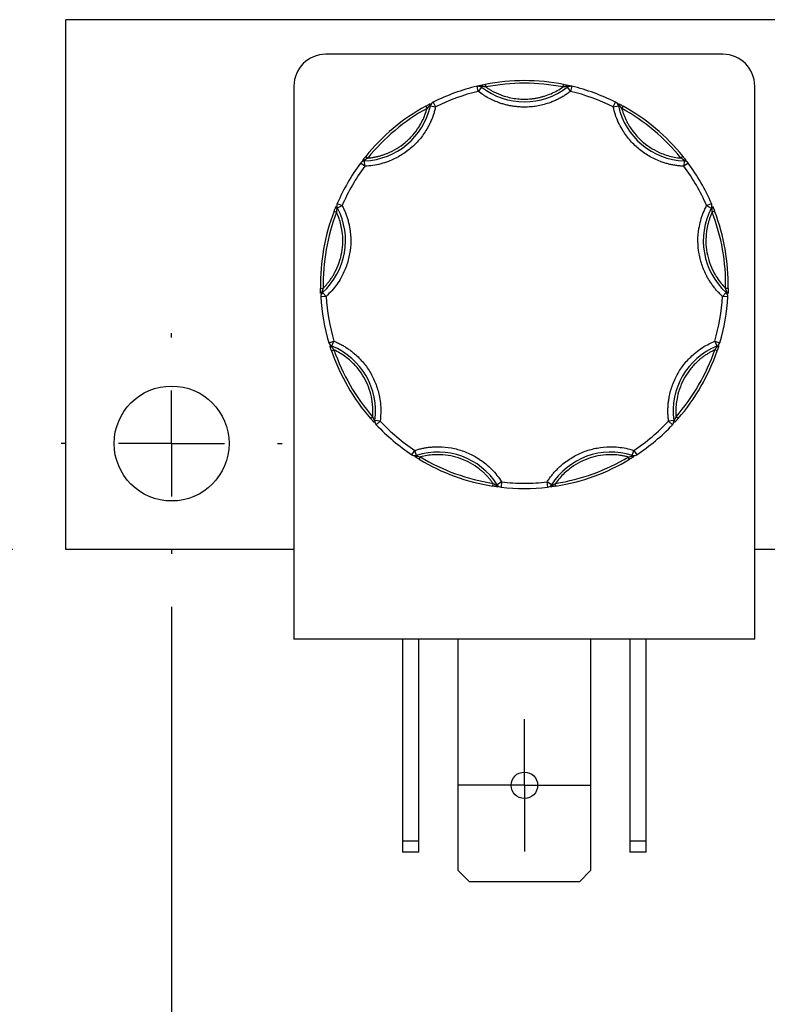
# Model space of a CAD drawing. Header units: inches. Extents: x 0.5 to 21.5, y 0.5 to 16.5.
# Tile 9 of 22: x 3.7 to 5.1, y 12.6 to 14.5. Entities that reach past the tile are written whole.
import ezdxf

# ---------------------------------------------------------------- set-up
doc = ezdxf.new("R2010")
doc.units = ezdxf.units.IN
doc.header["$LTSCALE"] = 2
doc.header["$MEASUREMENT"] = 0
doc.linetypes.add('SLD-Center', pattern=[0.75, 0.6, -0.05, 0.05, -0.05])
doc.linetypes.add('SLD-Solid', pattern=[0])
doc.layers.add('CENTER', color=40, linetype='SLD-Center')
doc.layers.add('DIMENSIONS', color=140, linetype='SLD-Solid', lineweight=25)
doc.styles.add('SLDTEXTSTYLE0', font='TXT', dxfattribs={"width": 0.7})
doc.dimstyles.new('SLDDIMSTYLE1', dxfattribs={"dimtxt": 0.169922, "dimasz": 0.26, "dimexe": 0, "dimexo": 0.0625, "dimgap": 0.04248, "dimtad": 0, "dimtih": 1, "dimtoh": 1, "dimrnd": 1e-09, "dimzin": 12, "dimdsep": 46, "dimtxsty": 'SLDTEXTSTYLE0', "dimsah": 1, "dimcen": 0.09, "dimadec": 0, "dimazin": 3, "dimtfac": 1, "dimtofl": 0, "dimtmove": 0, "dimatfit": 3, "dimfxl": 0, "dimfrac": 2, "dimtolj": 1, "dimtzin": 12, "dimarcsym": 0})
doc.dimstyles.new('SLDDIMSTYLE2', dxfattribs={"dimtxt": 0.169922, "dimasz": 0.26, "dimexe": 0, "dimexo": 0.0625, "dimgap": 0.04248, "dimtad": 0, "dimtih": 1, "dimtoh": 1, "dimrnd": 1e-09, "dimzin": 0, "dimdsep": 46, "dimtxsty": 'SLDTEXTSTYLE0', "dimsah": 1, "dimcen": 0.09, "dimadec": 0, "dimazin": 0, "dimtfac": 1, "dimtmove": 0, "dimatfit": 0, "dimfxl": 0, "dimfrac": 2, "dimtolj": 1, "dimtzin": 12, "dimarcsym": 0})

# ---------------------------------------------------------------- blocks, each defined once
blk = doc.blocks.new('_D_12')
at = {"layer": 'DIMENSIONS'}
for p, q in [((3.953, 13.3867), (3.953, 11.641)), ((8.123, 13.3867), (8.123, 11.641)), ((3.953, 11.891), (5.4338, 11.891)), ((5.664, 11.891), (5.607, 11.891)), ((5.607, 11.891), (5.607, 11.621)), ((6.3103, 11.891), (6.3674, 11.891)), ((6.3674, 11.891), (6.3674, 11.621)), ((8.123, 11.891), (6.5406, 11.891)), ((5.607, 11.621), (5.664, 11.621)), ((6.3674, 11.621), (6.3103, 11.621))]:
    blk.add_line(p, q, dxfattribs=at)
for points in [[(3.953, 11.891), (4.213, 11.851), (4.213, 11.931)], [(8.123, 11.891), (7.863, 11.931), (7.863, 11.851)]]:
    blk.add_solid(points, dxfattribs=at)
at = {"layer": 'DIMENSIONS', "char_height": 0.16667, "attachment_point": 1, "style": 'SLDTEXTSTYLE0'}
for s, insert in [('4.17', (5.7347, 12.1439)), ('105.9', (5.664, 11.8358))]:
    blk.add_mtext(s, dxfattribs=dict(at, insert=insert))
blk = doc.blocks.new('_D_13')
at = {"layer": 'DIMENSIONS'}
for p, q in [((2.417, 13.6952), (2.417, 14.1952)), ((3.6445, 13.6952), (2.167, 13.6952)), ((3.653, 13.4952), (2.167, 13.4952)), ((2.417, 12.9393), (2.417, 13.4952)), ((1.247, 12.9393), (1.19, 12.9393)), ((1.19, 12.9393), (1.19, 12.6693)), ((1.6106, 12.9393), (1.6677, 12.9393)), ((1.6677, 12.9393), (1.6677, 12.6693)), ((1.917, 12.9393), (2.417, 12.9393)), ((1.19, 12.6693), (1.247, 12.6693)), ((1.6677, 12.6693), (1.6106, 12.6693))]:
    blk.add_line(p, q, dxfattribs=at)
for points in [[(2.417, 13.6952), (2.457, 13.9552), (2.377, 13.9552)], [(2.417, 13.4952), (2.377, 13.2352), (2.457, 13.2352)]]:
    blk.add_solid(points, dxfattribs=at)
at = {"layer": 'DIMENSIONS', "char_height": 0.16667, "attachment_point": 1, "style": 'SLDTEXTSTYLE0'}
for s, insert in [('0.20', (1.1763, 13.1922)), ('5.1', (1.247, 12.8841))]:
    blk.add_mtext(s, dxfattribs=dict(at, insert=insert))
blk = doc.blocks.new('SW_CENTERMARKSYMBOL_5')
at = {"layer": 'CENTER', "color": 0}
for p, q in [((0, 0.1), (0, 0.125)), ((0, 0), (0, 0.1)), ((-0.1, 0), (-0.125, 0)), ((0, 0), (-0.1, 0)), ((0, 0), (0, -0.1)), ((0, 0), (0.1, 0)), ((0.1, 0), (0.125, 0)), ((0, -0.1), (0, -0.125))]:
    blk.add_line(p, q, dxfattribs=at)
blk = doc.blocks.new('SW_CENTERMARKSYMBOL_10')
at = {"layer": 'CENTER', "color": 0}
for p, q in [((0, 0.2), (0, 0.2085)), ((0, 0), (0, 0.1)), ((-0.2, 0), (-0.2085, 0)), ((0, 0), (-0.1, 0)), ((0, 0), (0, -0.1)), ((0, 0), (0.1, 0)), ((0.2, 0), (0.2085, 0)), ((0, -0.2), (0, -0.2085))]:
    blk.add_line(p, q, dxfattribs=at)

msp = doc.modelspace()

# ---------------------------------------------------------------- linework, layer by layer
for p, q in [((8.32, 14.4952), (3.753, 14.4952)), ((3.753, 13.4952), (3.753, 14.4952)), ((4.994, 14.43), (4.244, 14.43)), ((4.184, 14.37), (4.184, 13.326)), ((4.5319, 14.36), (4.5296, 14.3697)), ((4.538, 14.3679), (4.5319, 14.36)), ((4.5389, 14.369), (4.538, 14.3679)), ((4.5451, 14.3731), (4.5461, 14.3682)), ((4.692, 14.3682), (4.693, 14.3731)), ((4.7001, 14.3679), (4.6992, 14.369)), ((4.7001, 14.3679), (4.7062, 14.36)), ((4.7085, 14.3697), (4.7062, 14.36)), ((5.054, 13.326), (5.054, 14.37)), ((4.4328, 14.3322), (4.4352, 14.3278)), ((4.4416, 14.3328), (4.4401, 14.3331)), ((4.4416, 14.3328), (4.4513, 14.3307)), ((4.4469, 14.3396), (4.4513, 14.3307)), ((4.7867, 14.3306), (4.7912, 14.3396)), ((4.7867, 14.3306), (4.7965, 14.3328)), ((4.7979, 14.3331), (4.7965, 14.3328)), ((4.8053, 14.3322), (4.8029, 14.3278)), ((4.3195, 14.2372), (4.3234, 14.2341)), ((4.3178, 14.2187), (4.3098, 14.2246)), ((4.3174, 14.2301), (4.3174, 14.2287)), ((4.3178, 14.2187), (4.3174, 14.2287)), ((4.9185, 14.2371), (4.9146, 14.234)), ((4.9206, 14.2286), (4.9202, 14.2186)), ((4.9282, 14.2246), (4.9202, 14.2186)), ((4.9206, 14.2286), (4.9207, 14.23)), ((4.2658, 14.1484), (4.2749, 14.1444)), ((4.2661, 14.1398), (4.2749, 14.1444)), ((4.9631, 14.1443), (4.9723, 14.1483)), ((4.9631, 14.1443), (4.9719, 14.1397)), ((4.2597, 14.1337), (4.2644, 14.1319)), ((4.2661, 14.1398), (4.2648, 14.1391)), ((4.9732, 14.139), (4.9719, 14.1397)), ((4.9783, 14.1336), (4.9736, 14.1318)), ((4.2341, 13.9881), (4.2391, 13.9882)), ((4.237, 13.9813), (4.2379, 13.9802)), ((4.2447, 13.9728), (4.2379, 13.9802)), ((5.0001, 13.9801), (4.9933, 13.9727)), ((5.0039, 13.988), (4.9989, 13.9881)), ((5.0001, 13.9801), (5.001, 13.9812)), ((4.2447, 13.9728), (4.2347, 13.9722)), ((5.0033, 13.9721), (4.9933, 13.9727)), ((4.25, 13.8855), (4.2595, 13.8884)), ((4.2558, 13.8791), (4.2595, 13.8884)), ((4.9784, 13.8883), (4.988, 13.8854)), ((4.9784, 13.8883), (4.9822, 13.879)), ((4.2548, 13.8704), (4.2595, 13.872)), ((4.2558, 13.8791), (4.2552, 13.8778)), ((4.9832, 13.8703), (4.9784, 13.8719)), ((4.9828, 13.8777), (4.9822, 13.879)), ((4.3287, 13.7424), (4.3325, 13.7456)), ((4.3353, 13.739), (4.3367, 13.7388)), ((4.3467, 13.7375), (4.3367, 13.7388)), ((4.3467, 13.7375), (4.3394, 13.7306)), ((4.9012, 13.7387), (4.8913, 13.7374)), ((4.8985, 13.7305), (4.8913, 13.7374)), ((4.9012, 13.7387), (4.9026, 13.7389)), ((4.9092, 13.7423), (4.9055, 13.7456)), ((4.4068, 13.674), (4.4123, 13.6823)), ((4.4154, 13.6728), (4.4123, 13.6823)), ((4.8225, 13.6728), (4.8256, 13.6823)), ((4.8256, 13.6823), (4.8311, 13.6739)), ((4.4154, 13.6728), (4.4158, 13.6714)), ((4.4203, 13.6655), (4.4229, 13.6698)), ((4.8176, 13.6654), (4.8151, 13.6697)), ((4.8221, 13.6714), (4.8225, 13.6728)), ((4.5592, 13.6149), (4.56, 13.6199)), ((4.5664, 13.6166), (4.5676, 13.6174)), ((4.5761, 13.6227), (4.5676, 13.6174)), ((4.5761, 13.6227), (4.5749, 13.6128)), ((4.663, 13.6128), (4.6618, 13.6227)), ((4.6703, 13.6174), (4.6618, 13.6227)), ((4.6703, 13.6174), (4.6715, 13.6166)), ((4.6787, 13.6149), (4.678, 13.6198)), ((4.184, 13.4952), (3.753, 13.4952)), ((5.129, 13.4952), (5.054, 13.4952)), ((5.054, 13.326), (4.184, 13.326)), ((4.389, 13.326), (4.389, 12.9452)), ((4.42, 12.9452), (4.42, 13.326)), ((4.494, 12.8892), (4.494, 13.326)), ((4.744, 13.326), (4.744, 12.8892)), ((4.818, 13.326), (4.818, 12.9452)), ((4.849, 12.9452), (4.849, 13.326)), ((4.389, 12.9452), (4.42, 12.9452)), ((4.389, 12.9452), (4.389, 12.924)), ((4.42, 12.924), (4.42, 12.9452)), ((4.818, 12.9452), (4.849, 12.9452)), ((4.818, 12.9452), (4.818, 12.924)), ((4.849, 12.924), (4.849, 12.9452)), ((4.42, 12.924), (4.389, 12.924)), ((4.849, 12.924), (4.818, 12.924)), ((4.5152, 12.868), (4.494, 12.8892)), ((4.744, 12.8892), (4.7228, 12.868)), ((4.7228, 12.868), (4.5152, 12.868))]:
    msp.add_line(p, q)
for centre, radius in [((3.953, 13.6952), 0.1085), ((4.619, 13.05), 0.025)]:
    msp.add_circle(centre, radius)
for centre, radius, start, end in [((4.244, 14.37), 0.06, 90, 180), ((4.994, 14.37), 0.06, 0, 90), ((4.619, 13.9952), 0.385, 103.4282, 116.5587), ((4.5319, 14.36), 0.01, 89.9935, 103.4282), ((4.5319, 14.36), 0.01, 52.3016, 89.9935), ((4.5358, 14.3678), 0.00332, 22.0762, 93.1049), ((4.6191, 14.4727), 0.1325, 232.3016, 307.6853), ((4.619, 13.9952), 0.385, 78.9254, 101.0615), ((4.7022, 14.3678), 0.00332, 86.882, 157.9108), ((4.7062, 14.36), 0.01, 89.9935, 127.6853), ((4.7062, 14.36), 0.01, 76.5587, 89.9935), ((4.619, 13.9952), 0.385, 63.4282, 76.5587), ((4.3121, 14.3611), 0.1325, 272.3016, 347.6853), ((4.619, 13.9952), 0.385, 118.9254, 141.0615), ((4.4433, 14.3341), 0.00332, 126.882, 197.9108), ((4.4513, 14.3307), 0.01, 116.5587, 167.6853), ((4.7867, 14.3306), 0.01, 12.3016, 63.4282), ((4.926, 14.361), 0.1325, 192.3016, 267.6853), ((4.7948, 14.3341), 0.00332, 342.0762, 53.1049), ((4.619, 13.9952), 0.385, 38.9254, 61.0615), ((4.619, 13.9952), 0.385, 143.4282, 156.5587), ((4.3178, 14.2187), 0.01, 92.3016, 143.4282), ((4.3158, 14.2272), 0.00332, 62.0762, 133.1049), ((4.9202, 14.2186), 0.01, 36.5587, 87.6853), ((4.9222, 14.2271), 0.00332, 46.882, 117.9108), ((4.619, 13.9952), 0.385, 23.4282, 36.5587), ((4.2749, 14.1444), 0.01, 156.5587, 207.6853), ((4.9631, 14.1443), 0.01, 332.3016, 23.4282), ((4.619, 13.9952), 0.385, 158.9254, 181.0615), ((4.1488, 14.0782), 0.1325, 312.3016, 27.6853), ((4.2666, 14.1419), 0.00332, 166.882, 237.9108), ((5.0893, 14.0781), 0.1325, 152.3016, 227.6853), ((4.9715, 14.1418), 0.00332, 302.0762, 13.1049), ((4.619, 13.9952), 0.385, 358.9254, 21.0615), ((4.2377, 13.978), 0.00332, 102.0762, 173.1049), ((4.2447, 13.9728), 0.01, 132.3016, 183.4282), ((4.9933, 13.9727), 0.01, 356.5587, 47.6853), ((5.0003, 13.978), 0.00332, 6.882, 77.9108), ((4.619, 13.9952), 0.385, 183.4282, 196.5587), ((4.619, 13.9952), 0.385, 343.4282, 356.5587), ((4.2595, 13.8884), 0.01, 196.5587, 247.6853), ((4.9784, 13.8883), 0.01, 292.3016, 343.4282), ((4.2547, 13.8811), 0.00332, 206.882, 277.9108), ((4.619, 13.9952), 0.385, 198.9254, 221.0615), ((4.2054, 13.7565), 0.1325, 352.3016, 67.6853), ((5.0325, 13.7564), 0.1325, 112.3016, 187.6853), ((4.619, 13.9952), 0.385, 318.9254, 341.0615), ((4.9832, 13.881), 0.00332, 262.0762, 333.1049), ((4.3379, 13.7369), 0.00332, 142.0762, 213.1049), ((4.3467, 13.7375), 0.01, 172.3016, 223.4282), ((4.8913, 13.7374), 0.01, 316.5587, 7.6853), ((4.9, 13.7369), 0.00332, 326.882, 37.9108), ((4.619, 13.9952), 0.385, 223.4282, 236.5587), ((4.619, 13.9952), 0.385, 303.4282, 316.5587), ((4.4123, 13.6823), 0.01, 236.5587, 269.9935), ((4.4134, 13.6736), 0.00332, 246.882, 317.9108), ((4.4123, 13.6823), 0.01, 269.9935, 287.6853), ((4.4556, 13.5466), 0.1325, 32.3016, 107.6853), ((4.619, 13.9952), 0.385, 238.9254, 261.0615), ((4.7823, 13.5465), 0.1325, 72.3016, 147.6853), ((4.619, 13.9952), 0.385, 278.9254, 301.0615), ((4.8246, 13.6736), 0.00332, 222.0762, 293.1049), ((4.8256, 13.6823), 0.01, 252.3016, 269.9935), ((4.8256, 13.6823), 0.01, 269.9935, 303.4282), ((4.5697, 13.6167), 0.00332, 182.0762, 253.1049), ((4.5761, 13.6227), 0.01, 212.3016, 263.4282), ((4.619, 13.9952), 0.385, 263.4282, 276.5587), ((4.6618, 13.6227), 0.01, 276.5587, 327.6853), ((4.6682, 13.6167), 0.00332, 286.882, 357.9108)]:
    msp.add_arc(centre, radius, start, end)
for points, knots in [([(4.5296, 14.3697), (4.5301, 14.3698), (4.531, 14.3701), (4.5325, 14.3704), (4.5339, 14.3707), (4.5351, 14.371), (4.5357, 14.3711)], [0, 0, 0, 0, 0.291242, 0.500217, 0.762096, 1, 1, 1, 1]), ([(4.5324, 14.3699), (4.533, 14.37), (4.5353, 14.3702), (4.5374, 14.3695), (4.5389, 14.369)], [0, 0, 0, 0, 0.2865644, 1, 1, 1, 1]), ([(4.5357, 14.3711), (4.5362, 14.3712), (4.5372, 14.3715), (4.539, 14.3718), (4.5409, 14.3722), (4.543, 14.3727), (4.5444, 14.3729), (4.5451, 14.3731)], [0, 0, 0, 0, 0.188808, 0.379511, 0.575987, 0.781785, 1, 1, 1, 1]), ([(4.5461, 14.3682), (4.5479, 14.367), (4.5515, 14.3646), (4.557, 14.3613), (4.5628, 14.3583), (4.5686, 14.3556), (4.5746, 14.3532), (4.5828, 14.3504), (4.5933, 14.3477), (4.6061, 14.3456), (4.6147, 14.3454), (4.619, 14.3452)], [0, 0, 0, 0, 0.083669, 0.16692, 0.249971, 0.333036, 0.416334, 0.500079, 0.666948, 0.833009, 1, 1, 1, 1]), ([(4.619, 14.3452), (4.6212, 14.3453), (4.6255, 14.3453), (4.632, 14.3458), (4.6384, 14.3467), (4.6447, 14.3478), (4.651, 14.3493), (4.6594, 14.3516), (4.6695, 14.3554), (4.6812, 14.3611), (4.6884, 14.3658), (4.692, 14.3682)], [0, 0, 0, 0, 0.083669, 0.16692, 0.249971, 0.333036, 0.416334, 0.500079, 0.666948, 0.833009, 1, 1, 1, 1]), ([(4.693, 14.3731), (4.6939, 14.3729), (4.6956, 14.3725), (4.6981, 14.372), (4.7004, 14.3715), (4.7018, 14.3712), (4.7024, 14.3711)], [0, 0, 0, 0, 0.270747, 0.52324, 0.763872, 1, 1, 1, 1]), ([(4.6992, 14.369), (4.7007, 14.3695), (4.7028, 14.3702), (4.705, 14.3699), (4.7057, 14.3699)], [0, 0, 0, 0, 0.713331, 1, 1, 1, 1]), ([(4.7024, 14.3711), (4.703, 14.371), (4.7042, 14.3707), (4.7056, 14.3704), (4.7071, 14.37), (4.708, 14.3698), (4.7085, 14.3697)], [0, 0, 0, 0, 0.236129, 0.498993, 0.712542, 1, 1, 1, 1]), ([(4.619, 14.3302), (4.6164, 14.3303), (4.6112, 14.3304), (4.6034, 14.331), (4.5957, 14.3321), (4.588, 14.3336), (4.5805, 14.3355), (4.5717, 14.3382), (4.562, 14.342), (4.5515, 14.3471), (4.5414, 14.353), (4.5351, 14.3577), (4.5319, 14.36)], [0, 0, 0, 0, 0.083729, 0.166966, 0.249962, 0.332971, 0.416246, 0.500037, 0.625413, 0.749962, 0.87454, 1, 1, 1, 1]), ([(4.7062, 14.36), (4.7041, 14.3584), (4.6999, 14.3553), (4.6933, 14.351), (4.6866, 14.3472), (4.6796, 14.3437), (4.6724, 14.3405), (4.6639, 14.3374), (4.6539, 14.3344), (4.6424, 14.332), (4.6308, 14.3305), (4.623, 14.3303), (4.619, 14.3302)], [0, 0, 0, 0, 0.083729, 0.166966, 0.249962, 0.332971, 0.416246, 0.500037, 0.625413, 0.749962, 0.87454, 1, 1, 1, 1]), ([(4.4513, 14.3307), (4.4507, 14.3282), (4.4496, 14.3233), (4.4474, 14.316), (4.4448, 14.3089), (4.4418, 14.3019), (4.4385, 14.2951), (4.4321, 14.2836), (4.4213, 14.2684), (4.4041, 14.2514), (4.3844, 14.2374), (4.3652, 14.2283), (4.3479, 14.2229), (4.333, 14.2197), (4.3229, 14.219), (4.3178, 14.2187)], [0, 0, 0, 0, 0.040712, 0.081199, 0.121575, 0.161957, 0.202462, 0.243205, 0.371568, 0.500042, 0.628406, 0.75688, 0.838051, 0.918781, 1, 1, 1, 1]), ([(4.4328, 14.3322), (4.4336, 14.3327), (4.4352, 14.3335), (4.4374, 14.3348), (4.4395, 14.3359), (4.4407, 14.3365), (4.4413, 14.3368)], [0, 0, 0, 0, 0.270747, 0.52324, 0.763872, 1, 1, 1, 1]), ([(4.9202, 14.2186), (4.9177, 14.2188), (4.9126, 14.219), (4.9051, 14.22), (4.8976, 14.2213), (4.8902, 14.223), (4.8829, 14.2251), (4.8706, 14.2294), (4.8537, 14.2374), (4.8339, 14.2513), (4.8168, 14.2684), (4.8045, 14.2857), (4.7961, 14.3017), (4.7904, 14.3159), (4.788, 14.3257), (4.7867, 14.3306)], [0, 0, 0, 0, 0.040712, 0.081199, 0.121575, 0.161957, 0.202462, 0.243205, 0.371568, 0.500042, 0.628406, 0.75688, 0.838051, 0.918781, 1, 1, 1, 1]), ([(4.7968, 14.3368), (4.7972, 14.3365), (4.7982, 14.336), (4.7998, 14.3352), (4.8015, 14.3342), (4.8034, 14.3332), (4.8046, 14.3325), (4.8053, 14.3322)], [0, 0, 0, 0, 0.188808, 0.379511, 0.575987, 0.781785, 1, 1, 1, 1]), ([(4.3234, 14.2341), (4.3255, 14.2343), (4.3297, 14.2347), (4.336, 14.2358), (4.3421, 14.2371), (4.3482, 14.2387), (4.3542, 14.2407), (4.3644, 14.2445), (4.3782, 14.2514), (4.3944, 14.263), (4.4086, 14.2769), (4.4191, 14.291), (4.4264, 14.3042), (4.4316, 14.3157), (4.434, 14.3238), (4.4352, 14.3278)], [0, 0, 0, 0, 0.040848, 0.081503, 0.122064, 0.162633, 0.203311, 0.244196, 0.372048, 0.500037, 0.627888, 0.755877, 0.837356, 0.918461, 1, 1, 1, 1]), ([(4.8029, 14.3278), (4.8034, 14.3258), (4.8046, 14.3217), (4.8067, 14.3158), (4.8091, 14.3099), (4.8118, 14.3042), (4.8147, 14.2986), (4.8203, 14.2893), (4.8294, 14.2769), (4.8437, 14.263), (4.8599, 14.2513), (4.8756, 14.2435), (4.8898, 14.2385), (4.9021, 14.2355), (4.9104, 14.2345), (4.9146, 14.234)], [0, 0, 0, 0, 0.040848, 0.081503, 0.122064, 0.162633, 0.203311, 0.244196, 0.372048, 0.500037, 0.627888, 0.755877, 0.837356, 0.918461, 1, 1, 1, 1]), ([(4.3135, 14.2296), (4.3139, 14.23), (4.3145, 14.2309), (4.3156, 14.2323), (4.3168, 14.2338), (4.3182, 14.2355), (4.3191, 14.2366), (4.3195, 14.2372)], [0, 0, 0, 0, 0.188808, 0.379511, 0.575987, 0.781785, 1, 1, 1, 1]), ([(4.9185, 14.2371), (4.9191, 14.2364), (4.9202, 14.235), (4.9218, 14.233), (4.9233, 14.2311), (4.9241, 14.2301), (4.9245, 14.2295)], [0, 0, 0, 0, 0.270747, 0.52324, 0.763872, 1, 1, 1, 1]), ([(4.2749, 14.1444), (4.2761, 14.1422), (4.2784, 14.1376), (4.2813, 14.1306), (4.284, 14.1235), (4.2862, 14.1163), (4.288, 14.1089), (4.2905, 14.096), (4.292, 14.0774), (4.2897, 14.0533), (4.2836, 14.03), (4.2748, 14.0107), (4.265, 13.9954), (4.2556, 13.9834), (4.2483, 13.9764), (4.2447, 13.9728)], [0, 0, 0, 0, 0.040712, 0.081199, 0.121575, 0.161957, 0.202462, 0.243205, 0.371568, 0.500042, 0.628406, 0.75688, 0.838051, 0.918781, 1, 1, 1, 1]), ([(4.9933, 13.9727), (4.9915, 13.9745), (4.9878, 13.9779), (4.9826, 13.9835), (4.9777, 13.9893), (4.9732, 13.9954), (4.9689, 14.0017), (4.9622, 14.0129), (4.9544, 14.0299), (4.9483, 14.0533), (4.946, 14.0773), (4.9478, 14.0985), (4.9517, 14.1162), (4.9564, 14.1307), (4.9609, 14.1398), (4.9631, 14.1443)], [0, 0, 0, 0, 0.040712, 0.081199, 0.121575, 0.161957, 0.202462, 0.243205, 0.371568, 0.500042, 0.628406, 0.75688, 0.838051, 0.918781, 1, 1, 1, 1]), ([(4.2391, 13.9882), (4.2405, 13.9897), (4.2435, 13.9928), (4.2476, 13.9976), (4.2514, 14.0025), (4.2551, 14.0077), (4.2584, 14.0131), (4.2637, 14.0225), (4.2699, 14.0367), (4.2748, 14.056), (4.2768, 14.0758), (4.2757, 14.0933), (4.2729, 14.1081), (4.2694, 14.1203), (4.2661, 14.128), (4.2644, 14.1319)], [0, 0, 0, 0, 0.040848, 0.081503, 0.122064, 0.162633, 0.203311, 0.244196, 0.372048, 0.500037, 0.627888, 0.755877, 0.837356, 0.918461, 1, 1, 1, 1]), ([(4.2597, 14.1337), (4.2601, 14.1346), (4.2607, 14.1362), (4.2617, 14.1386), (4.2626, 14.1408), (4.2631, 14.1421), (4.2633, 14.1427)], [0, 0, 0, 0, 0.270747, 0.52324, 0.763872, 1, 1, 1, 1]), ([(4.9736, 14.1318), (4.9727, 14.1299), (4.971, 14.126), (4.9688, 14.1201), (4.9669, 14.1141), (4.9652, 14.108), (4.9639, 14.1018), (4.9622, 14.0911), (4.9612, 14.0757), (4.9632, 14.0559), (4.9681, 14.0366), (4.9751, 14.0205), (4.9828, 14.0076), (4.9903, 13.9973), (4.996, 13.9912), (4.9989, 13.9881)], [0, 0, 0, 0, 0.040848, 0.081503, 0.122064, 0.162633, 0.203311, 0.244196, 0.372048, 0.500037, 0.627888, 0.755877, 0.837356, 0.918461, 1, 1, 1, 1]), ([(4.9747, 14.1426), (4.9749, 14.1421), (4.9753, 14.1411), (4.976, 14.1394), (4.9767, 14.1376), (4.9775, 14.1357), (4.978, 14.1343), (4.9783, 14.1336)], [0, 0, 0, 0, 0.188808, 0.379511, 0.575987, 0.781785, 1, 1, 1, 1]), ([(4.2344, 13.9784), (4.2343, 13.979), (4.2343, 13.98), (4.2342, 13.9818), (4.2342, 13.9838), (4.2341, 13.9859), (4.2341, 13.9874), (4.2341, 13.9881)], [0, 0, 0, 0, 0.188808, 0.379511, 0.575987, 0.781785, 1, 1, 1, 1]), ([(5.0039, 13.988), (5.0039, 13.9871), (5.0039, 13.9853), (5.0038, 13.9827), (5.0037, 13.9804), (5.0037, 13.979), (5.0036, 13.9783)], [0, 0, 0, 0, 0.270747, 0.52324, 0.763872, 1, 1, 1, 1]), ([(4.2595, 13.8884), (4.2619, 13.8874), (4.2665, 13.8854), (4.2733, 13.8819), (4.2799, 13.8781), (4.2862, 13.874), (4.2924, 13.8695), (4.3025, 13.8613), (4.3157, 13.848), (4.3294, 13.8281), (4.3397, 13.8063), (4.3454, 13.7858), (4.3478, 13.7678), (4.3482, 13.7526), (4.3472, 13.7425), (4.3467, 13.7375)], [0, 0, 0, 0, 0.040712, 0.081199, 0.121575, 0.161957, 0.202462, 0.243205, 0.371568, 0.500042, 0.628406, 0.75688, 0.838051, 0.918781, 1, 1, 1, 1]), ([(4.8913, 13.7374), (4.891, 13.7399), (4.8904, 13.745), (4.89, 13.7525), (4.89, 13.7601), (4.8904, 13.7677), (4.8912, 13.7752), (4.8932, 13.7882), (4.8982, 13.8062), (4.9085, 13.828), (4.9223, 13.8479), (4.9372, 13.863), (4.9516, 13.8741), (4.9645, 13.8821), (4.9738, 13.8862), (4.9784, 13.8883)], [0, 0, 0, 0, 0.040712, 0.081199, 0.121575, 0.161957, 0.202462, 0.243205, 0.371568, 0.500042, 0.628406, 0.75688, 0.838051, 0.918781, 1, 1, 1, 1]), ([(4.2548, 13.8704), (4.2545, 13.8713), (4.2539, 13.873), (4.2531, 13.8754), (4.2524, 13.8776), (4.252, 13.8789), (4.2518, 13.8796)], [0, 0, 0, 0, 0.270747, 0.52324, 0.763872, 1, 1, 1, 1]), ([(4.3325, 13.7456), (4.3326, 13.7477), (4.3329, 13.752), (4.333, 13.7583), (4.3327, 13.7646), (4.3322, 13.7709), (4.3313, 13.7771), (4.3293, 13.7878), (4.3249, 13.8026), (4.3163, 13.8205), (4.3051, 13.837), (4.293, 13.8497), (4.2813, 13.8592), (4.2708, 13.8663), (4.2633, 13.8701), (4.2595, 13.872)], [0, 0, 0, 0, 0.040848, 0.081503, 0.122064, 0.162633, 0.203311, 0.244196, 0.372048, 0.500037, 0.627888, 0.755877, 0.837356, 0.918461, 1, 1, 1, 1]), ([(4.9784, 13.8719), (4.9765, 13.871), (4.9727, 13.8691), (4.9672, 13.866), (4.9619, 13.8627), (4.9567, 13.8591), (4.9517, 13.8552), (4.9435, 13.8481), (4.9329, 13.8369), (4.9216, 13.8205), (4.913, 13.8025), (4.908, 13.7857), (4.9056, 13.7708), (4.9047, 13.7582), (4.9052, 13.7498), (4.9055, 13.7456)], [0, 0, 0, 0, 0.040848, 0.081503, 0.122064, 0.162633, 0.203311, 0.244196, 0.372048, 0.500037, 0.627888, 0.755877, 0.837356, 0.918461, 1, 1, 1, 1]), ([(4.9862, 13.8795), (4.986, 13.879), (4.9857, 13.878), (4.9851, 13.8762), (4.9845, 13.8744), (4.9839, 13.8724), (4.9834, 13.871), (4.9832, 13.8703)], [0, 0, 0, 0, 0.188808, 0.379511, 0.575987, 0.781785, 1, 1, 1, 1]), ([(4.3352, 13.7351), (4.3348, 13.7355), (4.3341, 13.7363), (4.3329, 13.7377), (4.3316, 13.7391), (4.3302, 13.7407), (4.3292, 13.7418), (4.3287, 13.7424)], [0, 0, 0, 0, 0.188808, 0.379511, 0.575987, 0.781785, 1, 1, 1, 1]), ([(4.9092, 13.7423), (4.9086, 13.7416), (4.9074, 13.7402), (4.9057, 13.7383), (4.9041, 13.7366), (4.9032, 13.7356), (4.9028, 13.7351)], [0, 0, 0, 0, 0.270747, 0.52324, 0.763872, 1, 1, 1, 1]), ([(4.4123, 13.6823), (4.4148, 13.6831), (4.4196, 13.6845), (4.427, 13.6862), (4.4345, 13.6876), (4.442, 13.6885), (4.4496, 13.689), (4.4627, 13.6892), (4.4813, 13.6875), (4.5046, 13.6811), (4.5266, 13.671), (4.544, 13.6589), (4.5574, 13.6467), (4.5676, 13.6353), (4.5732, 13.6269), (4.5761, 13.6227)], [0, 0, 0, 0, 0.040712, 0.081199, 0.121575, 0.161957, 0.202462, 0.243205, 0.371568, 0.500042, 0.628406, 0.75688, 0.838051, 0.918781, 1, 1, 1, 1]), ([(4.6618, 13.6227), (4.6632, 13.6248), (4.666, 13.6291), (4.6706, 13.6351), (4.6754, 13.641), (4.6806, 13.6465), (4.6861, 13.6518), (4.696, 13.6603), (4.7114, 13.6709), (4.7333, 13.6811), (4.7566, 13.6874), (4.7778, 13.6894), (4.7959, 13.6886), (4.811, 13.6865), (4.8207, 13.6837), (4.8256, 13.6823)], [0, 0, 0, 0, 0.040712, 0.081199, 0.121575, 0.161957, 0.202462, 0.243205, 0.371568, 0.500042, 0.628406, 0.75688, 0.838051, 0.918781, 1, 1, 1, 1]), ([(4.4203, 13.6655), (4.4195, 13.666), (4.4179, 13.6669), (4.4158, 13.6683), (4.4138, 13.6695), (4.4126, 13.6702), (4.412, 13.6706)], [0, 0, 0, 0, 0.270747, 0.52324, 0.763872, 1, 1, 1, 1]), ([(4.56, 13.6199), (4.5587, 13.6216), (4.5562, 13.625), (4.5522, 13.6299), (4.548, 13.6345), (4.5435, 13.639), (4.5388, 13.6432), (4.5305, 13.6501), (4.5176, 13.6586), (4.4994, 13.6668), (4.4802, 13.6722), (4.4628, 13.6742), (4.4478, 13.674), (4.4352, 13.6727), (4.427, 13.6707), (4.4229, 13.6698)], [0, 0, 0, 0, 0.040848, 0.081503, 0.122064, 0.162633, 0.203311, 0.244196, 0.372048, 0.500037, 0.627888, 0.755877, 0.837356, 0.918461, 1, 1, 1, 1]), ([(4.8151, 13.6697), (4.813, 13.6702), (4.8089, 13.6713), (4.8027, 13.6724), (4.7965, 13.6733), (4.7902, 13.6738), (4.7839, 13.6741), (4.773, 13.6739), (4.7577, 13.6722), (4.7385, 13.6668), (4.7203, 13.6586), (4.7057, 13.6489), (4.6943, 13.6391), (4.6855, 13.63), (4.6805, 13.6232), (4.678, 13.6198)], [0, 0, 0, 0, 0.040848, 0.081503, 0.122064, 0.162633, 0.203311, 0.244196, 0.372048, 0.500037, 0.627888, 0.755877, 0.837356, 0.918461, 1, 1, 1, 1]), ([(4.8259, 13.6705), (4.8254, 13.6703), (4.8245, 13.6697), (4.823, 13.6687), (4.8213, 13.6677), (4.8195, 13.6666), (4.8183, 13.6658), (4.8176, 13.6654)], [0, 0, 0, 0, 0.188808, 0.379511, 0.575987, 0.781785, 1, 1, 1, 1]), ([(4.5688, 13.6135), (4.5682, 13.6136), (4.5672, 13.6137), (4.5654, 13.614), (4.5634, 13.6143), (4.5614, 13.6146), (4.5599, 13.6148), (4.5592, 13.6149)], [0, 0, 0, 0, 0.188808, 0.379511, 0.575987, 0.781785, 1, 1, 1, 1]), ([(4.6787, 13.6149), (4.6778, 13.6148), (4.676, 13.6145), (4.6735, 13.6141), (4.6712, 13.6138), (4.6698, 13.6136), (4.6691, 13.6135)], [0, 0, 0, 0, 0.270747, 0.52324, 0.763872, 1, 1, 1, 1])]:
    msp.add_open_spline(points, degree=3, knots=knots)
for points in [[(4.5461, 14.3682), (4.5435, 14.3685), (4.5409, 14.3688), (4.5389, 14.369)], [(4.692, 14.3682), (4.6438, 14.3776), (4.5943, 14.3776), (4.5461, 14.3682)], [(4.6992, 14.369), (4.6972, 14.3688), (4.6946, 14.3685), (4.692, 14.3682)], [(4.5319, 14.36), (4.504, 14.3533), (4.477, 14.3435), (4.4513, 14.3307)], [(4.7867, 14.3306), (4.7611, 14.3435), (4.7341, 14.3533), (4.7062, 14.36)], [(4.4401, 14.3331), (4.4388, 14.3317), (4.437, 14.3298), (4.4352, 14.3278)], [(4.8029, 14.3278), (4.8011, 14.3298), (4.7993, 14.3317), (4.7979, 14.3331)], [(4.4352, 14.3278), (4.3922, 14.3041), (4.3543, 14.2723), (4.3234, 14.2341)], [(4.9146, 14.234), (4.8838, 14.2722), (4.8458, 14.304), (4.8029, 14.3278)], [(4.3178, 14.2187), (4.3007, 14.1957), (4.2864, 14.1707), (4.2749, 14.1444)], [(4.3234, 14.2341), (4.3212, 14.2326), (4.319, 14.2312), (4.3174, 14.2301)], [(4.9207, 14.23), (4.919, 14.2311), (4.9169, 14.2326), (4.9146, 14.234)], [(4.9631, 14.1443), (4.9517, 14.1707), (4.9373, 14.1956), (4.9202, 14.2186)], [(4.2644, 14.1319), (4.2468, 14.0861), (4.2382, 14.0373), (4.2391, 13.9882)], [(4.2648, 14.1391), (4.2647, 14.1371), (4.2645, 14.1345), (4.2644, 14.1319)], [(4.9736, 14.1318), (4.9735, 14.1345), (4.9733, 14.1371), (4.9732, 14.139)], [(4.9989, 13.9881), (4.9999, 14.0372), (4.9913, 14.086), (4.9736, 14.1318)], [(4.2391, 13.9882), (4.2383, 13.9857), (4.2375, 13.9832), (4.237, 13.9813)], [(5.001, 13.9812), (5.0005, 13.9831), (4.9997, 13.9856), (4.9989, 13.9881)], [(4.2447, 13.9728), (4.2464, 13.9442), (4.2514, 13.9159), (4.2595, 13.8884)], [(4.9784, 13.8883), (4.9866, 13.9158), (4.9916, 13.9441), (4.9933, 13.9727)], [(4.2552, 13.8778), (4.2564, 13.8762), (4.2579, 13.8741), (4.2595, 13.872)], [(4.2595, 13.872), (4.2755, 13.8256), (4.3002, 13.7826), (4.3325, 13.7456)], [(4.9055, 13.7456), (4.9377, 13.7826), (4.9625, 13.8255), (4.9784, 13.8719)], [(4.9784, 13.8719), (4.98, 13.874), (4.9816, 13.8761), (4.9828, 13.8777)], [(4.3325, 13.7456), (4.3335, 13.7432), (4.3345, 13.7408), (4.3353, 13.739)], [(4.3467, 13.7375), (4.3664, 13.7166), (4.3884, 13.6981), (4.4123, 13.6823)], [(4.8256, 13.6823), (4.8495, 13.6981), (4.8716, 13.7166), (4.8913, 13.7374)], [(4.9026, 13.7389), (4.9034, 13.7407), (4.9044, 13.7431), (4.9055, 13.7456)], [(4.4158, 13.6714), (4.4148, 13.6715), (4.4136, 13.6716), (4.4123, 13.6719)], [(4.4158, 13.6714), (4.4177, 13.6709), (4.4203, 13.6703), (4.4229, 13.6698)], [(4.4229, 13.6698), (4.4649, 13.6444), (4.5115, 13.6275), (4.56, 13.6199)], [(4.678, 13.6198), (4.7264, 13.6275), (4.773, 13.6444), (4.8151, 13.6697)], [(4.8151, 13.6697), (4.8176, 13.6703), (4.8202, 13.6709), (4.8221, 13.6714)], [(4.8256, 13.6718), (4.8243, 13.6716), (4.8231, 13.6715), (4.8221, 13.6714)], [(4.56, 13.6199), (4.5623, 13.6186), (4.5646, 13.6175), (4.5664, 13.6166)], [(4.5761, 13.6227), (4.5903, 13.6211), (4.6046, 13.6202), (4.619, 13.6202)], [(4.619, 13.6202), (4.6333, 13.6202), (4.6476, 13.6211), (4.6618, 13.6227)], [(4.6715, 13.6166), (4.6733, 13.6174), (4.6756, 13.6186), (4.678, 13.6198)]]:
    msp.add_open_spline(points, degree=3)

# ---------------------------------------------------------------- block references
at = {"layer": 'CENTER'}
for name, p in [('SW_CENTERMARKSYMBOL_10', (3.953, 13.6952)), ('SW_CENTERMARKSYMBOL_5', (4.619, 13.05))]:
    msp.add_blockref(name, p, dxfattribs=at)

# ---------------------------------------------------------------- dimensions: what is measured, and where the dimension line sits
at = {"layer": 'DIMENSIONS'}
dim = msp.add_linear_dim(base=(2.417, 13.4952), p1=(3.7445, 13.6952), p2=(3.753, 13.4952), angle=90, dimstyle='SLDDIMSTYLE2', dxfattribs=at)
dim.commit()
dim.dimension.update_dxf_attribs({"geometry": '_D_13', "text_midpoint": (2.417, 12.9393), "dimtype": 160})
dim = msp.add_linear_dim(base=(8.123, 11.891), p1=(3.953, 13.4867), p2=(8.123, 13.4867), dimstyle='SLDDIMSTYLE1', dxfattribs=at)
dim.commit()
dim.dimension.update_dxf_attribs({"geometry": '_D_12', "text_midpoint": (5.9872, 11.891), "dimtype": 160})

doc.saveas('drawing.dxf')
